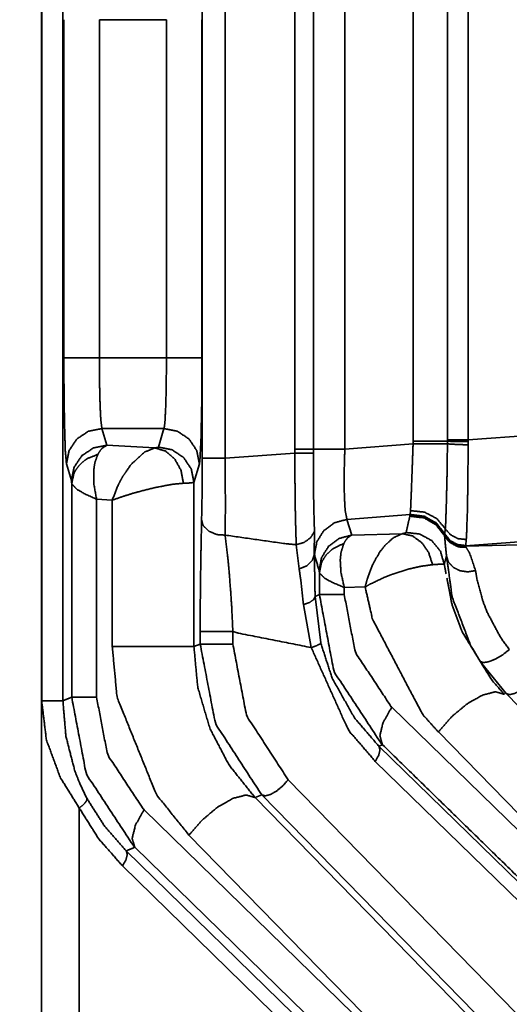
# Model space of a CAD drawing. Header units: millimetres. Extents: x 4 to 836, y 5 to 589.
# Tile 132 of 145: x 749 to 756, y 261 to 275. Entities that reach past the tile are written whole.
import ezdxf

# ---------------------------------------------------------------- set-up
doc = ezdxf.new("R2010")
doc.units = ezdxf.units.MM
doc.layers.add('1', color=7, linetype='Continuous', true_color=0xffffff)
doc.styles.add('ideas_simplex', font='simplex.shx')
doc.dimstyles.get("Standard").update_dxf_attribs({"dimtxt": 0.18, "dimasz": 0.18, "dimexe": 0.18, "dimexo": 0.0625, "dimgap": 0.09, "dimtad": 0, "dimtih": 1, "dimtoh": 1, "dimdec": 4, "dimzin": 0, "dimdsep": 46, "dimtxsty": 'Standard', "dimcen": 0.09, "dimadec": 0, "dimazin": 0, "dimtfac": 1, "dimtdec": 4, "dimtofl": 0, "dimtmove": 0, "dimatfit": 3, "dimfxl": 1, "dimtolj": 1, "dimtzin": 0, "dimarcsym": 0})

# ---------------------------------------------------------------- blocks, each defined once
blk = doc.blocks.new('_U6')
at = {"layer": '1', "color": 152, "lineweight": 13}
for p, q in [((712.063834, 299.161165), (788.644145, 299.161165)), ((730.700922, 246.499924), (788.644145, 246.499924))]:
    blk.add_line(p, q, dxfattribs=at)
at = {"layer": '1', "color": 27, "lineweight": 13}
blk.add_line((786.644145, 299.161165), (786.644145, 246.499924), dxfattribs=at)
at = {"layer": '1', "color": 87, "lineweight": 25}
for p, q in [((785.144145, 279.933044), (779.519145, 279.933044)), ((779.519145, 279.933044), (779.519145, 278.433044)), ((785.144145, 278.433044), (785.144145, 279.933044)), ((779.519145, 267.228044), (779.519145, 265.728044)), ((785.144145, 265.728044), (785.144145, 267.228044)), ((779.519145, 265.728044), (785.144145, 265.728044))]:
    blk.add_line(p, q, dxfattribs=at)
at = {"layer": '1', "color": 27, "lineweight": 18}
for points in [[(786.644145, 299.161165), (787.173126, 296.161167), (786.115164, 296.161163)], [(786.644145, 246.499924), (786.115164, 249.499922), (787.173126, 249.499926)]]:
    blk.add_solid(points, dxfattribs=at)
at = {"layer": '1', "color": 87, "linetype": 'Continuous', "lineweight": 25, "char_height": 3, "attachment_point": 7, "rotation": 90, "line_spacing_factor": 1.204819, "style": 'ideas_simplex'}
for s, insert in [('\\W1.2097;52,7', (777.678145, 267.175544)), ('\\W1.2097;2.07', (784.990645, 267.175544))]:
    blk.add_mtext(s, dxfattribs=dict(at, insert=insert))
blk = doc.blocks.new('_U7')
at = {"layer": '1', "color": 152, "lineweight": 13}
for p, q in [((730.700922, 347.500076), (812.919958, 347.500076)), ((730.700922, 246.499924), (812.919958, 246.499924))]:
    blk.add_line(p, q, dxfattribs=at)
at = {"layer": '1', "color": 27, "lineweight": 13}
blk.add_line((810.919958, 246.499924), (810.919958, 347.500076), dxfattribs=at)
at = {"layer": '1', "color": 87, "lineweight": 25}
for p, q in [((809.419958, 305.335083), (803.794958, 305.335083)), ((803.794958, 305.335083), (803.794958, 303.835083)), ((809.419958, 303.835083), (809.419958, 305.335083)), ((803.794958, 292.630083), (803.794958, 291.130083)), ((809.419958, 291.130083), (809.419958, 292.630083)), ((803.794958, 291.130083), (809.419958, 291.130083))]:
    blk.add_line(p, q, dxfattribs=at)
at = {"layer": '1', "color": 27, "lineweight": 18}
for points in [[(810.919958, 347.500076), (811.448939, 344.500078), (810.390977, 344.500074)], [(810.919958, 246.499924), (810.390977, 249.499922), (811.448939, 249.499926)]]:
    blk.add_solid(points, dxfattribs=at)
at = {"layer": '1', "color": 87, "linetype": 'Continuous', "lineweight": 25, "char_height": 3, "attachment_point": 7, "rotation": 90, "line_spacing_factor": 1.204819, "style": 'ideas_simplex'}
for s, insert in [('\\W1.2097;3.98', (809.266458, 292.577583)), ('\\W1.1774;101', (801.953958, 294.062583))]:
    blk.add_mtext(s, dxfattribs=dict(at, insert=insert))

msp = doc.modelspace()

# ---------------------------------------------------------------- linework, layer by layer
at = {"layer": '1', "color": 143, "linetype": 'Continuous', "lineweight": 35}
for p, q in [((749.739, 328.716), (749.739, 265.284)), ((751.702, 268.702), (751.702, 276.298)), ((752.023, 276.298), (752.023, 268.702)), ((753.004, 268.832), (753.004, 276.168)), ((753.268, 276.168), (753.268, 268.832)), ((753.709, 276.168), (753.709, 268.832)), ((754.67, 268.942), (754.67, 276.058)), ((755.154, 268.961), (755.154, 276.039)), ((755.445, 276.039), (755.445, 268.961)), ((749.753, 270.116), (749.753, 274.884)), ((751.197, 274.884), (750.253, 274.884)), ((750.253, 274.884), (750.253, 270.116)), ((751.197, 270.116), (751.197, 274.884)), ((751.697, 274.884), (751.697, 270.116)), ((750.253, 270.116), (751.197, 270.116)), ((751.162, 269.12), (750.288, 269.12)), ((750.288, 269.12), (750.359, 268.885)), ((751.084, 268.86), (751.162, 269.12)), ((755.154, 268.942), (755.154, 268.961)), ((755.445, 268.961), (756.51, 269.041)), ((755.445, 268.961), (755.445, 268.938)), ((750.359, 268.885), (751.035, 268.848)), ((753.003, 268.776), (753.004, 268.832)), ((753.268, 268.832), (753.268, 268.773)), ((753.709, 268.832), (754.67, 268.905)), ((754.67, 268.905), (754.67, 268.942)), ((755.154, 268.905), (755.154, 268.942)), ((755.445, 268.938), (755.445, 268.892)), ((752.023, 268.702), (753.003, 268.776)), ((749.859, 268.387), (749.789, 268.622)), ((751.661, 268.622), (751.584, 268.362)), ((749.863, 265.335), (749.863, 268.342)), ((751.584, 268.362), (751.584, 266.048)), ((750.434, 268.112), (750.213, 268.124)), ((750.213, 268.124), (750.213, 265.335)), ((750.434, 266.048), (750.434, 268.112)), ((754.631, 267.908), (753.739, 267.841)), ((754.625, 267.886), (754.626, 267.89)), ((754.626, 267.89), (754.631, 267.908)), ((754.631, 267.909), (754.633, 267.964)), ((754.631, 267.908), (754.631, 267.909)), ((753.739, 267.841), (753.806, 267.62)), ((755.118, 267.635), (755.124, 267.709)), ((753.282, 267.674), (753.279, 267.347)), ((753.806, 267.62), (754.518, 267.639)), ((753.065, 267.143), (753.025, 267.484)), ((755.408, 267.461), (756.564, 267.491)), ((755.41, 267.467), (755.408, 267.461)), ((755.408, 267.461), (755.414, 267.452)), ((756.545, 267.553), (755.41, 267.467)), ((755.411, 267.471), (755.41, 267.467)), ((755.419, 267.557), (755.411, 267.472)), ((755.414, 267.452), (755.416, 267.448)), ((753.28, 267.344), (753.279, 267.347)), ((753.351, 266.78), (753.351, 267.085)), ((753.995, 266.889), (753.701, 266.881)), ((753.701, 266.881), (753.701, 266.78)), ((753.29, 266.754), (753.369, 266.099)), ((753.236, 266.034), (753.125, 266.64)), ((751.672, 266.084), (751.672, 266.26)), ((752.132, 266.26), (752.132, 266.084)), ((751.584, 266.048), (751.672, 266.084)), ((755.981, 265.385), (755.616, 265.838)), ((756.341, 265.016), (755.981, 265.385)), ((754.37, 265.194), (760.071, 259.626)), ((760.071, 259.682), (755.026, 264.844)), ((754.24, 264.664), (754.189, 264.642)), ((754.189, 264.642), (762.825, 256.208)), ((762.773, 255.996), (754.137, 264.43)), ((752.91, 264.171), (762.773, 254.077)), ((752.538, 263.958), (752.444, 263.92)), ((752.444, 263.92), (756.486, 259.783)), ((762.401, 253.865), (752.538, 263.958)), ((749.969, 263.772), (749.969, 260.764)), ((750.882, 263.749), (755.556, 259.184)), ((755.556, 259.253), (751.514, 263.39)), ((750.63, 263.168), (762.825, 251.258)), ((755.426, 258.654), (750.752, 263.219)), ((762.773, 251.046), (750.578, 262.956))]:
    msp.add_line(p, q, dxfattribs=at)
for points, knots in [([(749.436, 248.277), (749.436, 264.122), (749.436, 297), (749.436, 313.439), (749.436, 345.723)], [0, 0, 0.162606, 0.5, 0.668697, 1, 1]), ([(750.253, 270.116), (750.064, 270.116), (749.904, 270.116), (749.794, 270.116), (749.753, 270.116)], [0, 0, 0.249998, 0.500001, 0.750003, 1, 1]), ([(749.789, 268.622), (749.772, 268.817), (749.76, 269.256), (749.753, 269.856), (749.753, 270.116)], [0, 0, 0.294009, 0.58791, 0.881696, 1, 1]), ([(750.253, 270.116), (750.253, 269.943), (750.255, 269.754), (750.26, 269.543), (750.263, 269.441), (750.272, 269.25), (750.288, 269.12)], [0, 0, 0.117901, 0.250551, 0.412438, 0.501053, 0.706879, 1, 1]), ([(751.162, 269.12), (751.168, 269.15), (751.176, 269.219), (751.183, 269.35), (751.187, 269.441), (751.194, 269.694), (751.197, 270.116)], [0, 0, 0.118065, 0.250703, 0.412871, 0.501271, 0.707237, 1, 1]), ([(751.697, 270.116), (751.656, 270.116), (751.546, 270.116), (751.386, 270.116), (751.197, 270.116)], [0, 0, 0.249999, 0.500001, 0.750001, 1, 1]), ([(751.697, 270.116), (751.694, 269.482), (751.683, 268.967), (751.668, 268.667), (751.661, 268.622)], [0, 0, 0.293757, 0.587607, 0.88158, 1, 1]), ([(750.288, 269.12), (750.097, 269.082), (749.935, 268.974), (749.827, 268.812), (749.789, 268.622)], [0, 0, 0.250001, 0.500003, 0.750001, 1, 1]), ([(751.661, 268.622), (751.623, 268.812), (751.515, 268.974), (751.353, 269.082), (751.162, 269.12)], [0, 0, 0.249999, 0.5, 0.750003, 1, 1]), ([(755.154, 268.961), (755.226, 268.961), (755.328, 268.961), (755.445, 268.961)], [0, 0, 0.333334, 0.666656, 1, 1]), ([(749.859, 268.387), (749.897, 268.577), (750.006, 268.739), (750.168, 268.847), (750.359, 268.885)], [0, 0, 0.249999, 0.499999, 0.75, 1, 1]), ([(750.359, 268.885), (750.293, 268.845), (750.264, 268.811), (750.231, 268.757)], [0, 0, 0.496891, 0.727502, 1, 1]), ([(751.035, 268.848), (750.888, 268.789), (750.701, 268.617), (750.698, 268.614), (750.589, 268.457), (750.546, 268.382), (750.502, 268.29), (750.434, 268.112)], [0, 0, 0.217835, 0.488133, 0.491523, 0.667942, 0.744415, 0.833681, 1, 1]), ([(751.035, 268.848), (751.079, 268.857), (751.084, 268.86)], [0, 0, 0.715812, 1, 1]), ([(751.035, 268.848), (751.184, 268.803), (751.312, 268.693), (751.401, 268.535), (751.437, 268.35)], [0, 0, 0.249999, 0.499999, 0.749998, 1, 1]), ([(751.084, 268.86), (751.275, 268.822), (751.437, 268.714), (751.545, 268.553), (751.584, 268.362)], [0, 0, 0.25, 0.500001, 0.75, 1, 1]), ([(753.004, 268.832), (753.118, 268.832), (753.21, 268.832), (753.268, 268.832)], [0, 0, 0.333332, 0.666672, 1, 1]), ([(753.268, 268.832), (753.282, 268.832), (753.364, 268.832), (753.382, 268.832), (753.519, 268.832), (753.709, 268.832)], [0, 0, 0.067956, 0.333647, 0.378951, 0.667001, 1, 1]), ([(753.709, 268.832), (753.703, 268.656), (753.7, 268.47), (753.701, 268.258), (753.703, 268.158), (753.713, 267.969), (753.739, 267.841)], [0, 0, 0.119562, 0.250715, 0.413104, 0.500849, 0.705977, 1, 1]), ([(754.633, 267.964), (754.636, 268.007), (754.638, 268.054), (754.647, 268.277), (754.658, 268.572), (754.67, 268.905)], [0, 0, 0.089925, 0.16853, 0.444642, 0.722, 1, 1]), ([(754.67, 268.942), (754.866, 268.942), (755.037, 268.942), (755.154, 268.942)], [0, 0, 0.335305, 0.670649, 1, 1]), ([(754.67, 268.905), (754.866, 268.905), (755.037, 268.905), (755.154, 268.905)], [0, 0, 0.335591, 0.671181, 1, 1]), ([(755.124, 267.709), (755.129, 267.793), (755.13, 267.824), (755.139, 268.077), (755.148, 268.464), (755.148, 268.479), (755.154, 268.905)], [0, 0, 0.129137, 0.167882, 0.419378, 0.70998, 0.72064, 1, 1]), ([(755.154, 268.942), (755.226, 268.94), (755.328, 268.939), (755.445, 268.938)], [0, 0, 0.333329, 0.666661, 1, 1]), ([(755.154, 268.905), (755.226, 268.9), (755.328, 268.895), (755.445, 268.892)], [0, 0, 0.333327, 0.666669, 1, 1]), ([(755.445, 268.892), (755.442, 268.397), (755.435, 267.967), (755.424, 267.651), (755.419, 267.557)], [0, 0, 0.291357, 0.582067, 0.871195, 1, 1]), ([(749.863, 268.342), (749.891, 268.479), (749.911, 268.522), (749.967, 268.602), (750.042, 268.67), (750.085, 268.698), (750.231, 268.757)], [0, 0, 0.249638, 0.333174, 0.499999, 0.666826, 0.750365, 1, 1]), ([(750.231, 268.757), (750.189, 268.642), (750.172, 268.53), (750.174, 268.347), (750.213, 268.124)], [0, 0, 0.23521, 0.42246, 0.693922, 1, 1]), ([(751.692, 267.835), (751.699, 268.194), (751.702, 268.702)], [0, 0, 0.459025, 1, 1]), ([(752.023, 268.702), (751.904, 268.702), (751.8, 268.702), (751.729, 268.702), (751.702, 268.702)], [0, 0, 0.250002, 0.500002, 0.75, 1, 1]), ([(752.023, 268.702), (752.027, 268.067), (752.025, 267.738), (752.023, 267.619)], [0, 0, 0.539962, 0.864287, 1, 1]), ([(753.003, 268.776), (753.117, 268.775), (753.21, 268.773), (753.268, 268.773)], [0, 0, 0.333334, 0.666668, 1, 1]), ([(753.025, 267.484), (753.02, 267.619), (753.015, 267.813), (753.011, 268.002), (753.008, 268.263), (753.006, 268.457), (753.003, 268.776)], [0, 0, 0.151841, 0.329244, 0.478527, 0.664477, 0.79381, 1, 1]), ([(753.268, 268.773), (753.267, 268.501), (753.27, 268.115), (753.277, 267.79), (753.282, 267.674)], [0, 0, 0.20722, 0.522091, 0.847879, 1, 1]), ([(749.863, 268.342), (749.861, 268.372), (749.859, 268.387)], [0, 0, 0.498326, 1, 1]), ([(749.863, 268.342), (749.936, 268.264), (750.044, 268.201), (750.213, 268.124)], [0, 0, 0.421144, 0.693222, 1, 1]), ([(751.437, 268.35), (751.318, 268.339), (751.258, 268.331), (751.041, 268.29), (750.977, 268.275), (750.777, 268.223), (750.729, 268.209), (750.599, 268.169), (750.434, 268.112)], [0, 0, 0.152107, 0.218182, 0.429847, 0.489036, 0.668534, 0.71284, 0.833947, 1, 1]), ([(751.584, 268.362), (751.569, 268.359), (751.51, 268.353), (751.437, 268.35)], [0, 0, 0.282886, 0.690852, 1, 1]), ([(754.572, 267.656), (754.597, 267.771), (754.625, 267.886)], [0, 0, 0.500109, 1, 1]), ([(754.625, 267.886), (754.823, 267.862), (754.996, 267.762), (755.113, 267.61)], [0, 0, 0.337695, 0.675381, 1, 1]), ([(754.626, 267.89), (754.822, 267.866), (754.995, 267.768), (755.114, 267.615)], [0, 0, 0.335311, 0.670616, 1, 1]), ([(754.631, 267.909), (754.827, 267.885), (754.999, 267.788), (755.118, 267.635)], [0, 0, 0.335304, 0.670611, 1, 1]), ([(754.631, 267.908), (754.827, 267.884), (754.999, 267.787), (755.118, 267.634)], [0, 0, 0.335307, 0.670614, 1, 1]), ([(754.633, 267.964), (754.83, 267.943), (755.003, 267.853), (755.124, 267.709)], [0, 0, 0.335311, 0.670614, 1, 1]), ([(751.672, 266.26), (751.673, 266.625), (751.68, 267.229), (751.692, 267.835)], [0, 0, 0.204502, 0.567449, 1, 1]), ([(752.023, 267.619), (751.924, 267.625), (751.9, 267.63), (751.793, 267.675), (751.72, 267.748), (751.71, 267.764), (751.692, 267.835)], [0, 0, 0.200171, 0.250428, 0.500006, 0.749568, 0.799826, 1, 1]), ([(753.28, 267.344), (753.314, 267.525), (753.412, 267.681), (753.561, 267.792), (753.739, 267.841)], [0, 0, 0.249999, 0.499997, 0.749998, 1, 1]), ([(755.124, 267.709), (755.198, 267.623), (755.302, 267.569), (755.419, 267.557)], [0, 0, 0.333328, 0.666667, 1, 1]), ([(752.023, 267.619), (752.865, 267.499), (753.025, 267.484)], [0, 0, 0.841738, 1, 1]), ([(752.023, 267.619), (752.066, 267.255), (752.081, 267.086), (752.104, 266.793), (752.118, 266.568), (752.132, 266.26)], [0, 0, 0.312765, 0.442891, 0.652599, 0.802638, 1, 1]), ([(753.025, 267.484), (753.137, 267.516), (753.228, 267.583), (753.282, 267.674)], [0, 0, 0.333331, 0.666665, 1, 1]), ([(753.347, 267.123), (753.382, 267.304), (753.48, 267.461), (753.628, 267.571), (753.806, 267.62)], [0, 0, 0.250001, 0.5, 0.749997, 1, 1]), ([(753.806, 267.62), (753.748, 267.58), (753.718, 267.541), (753.695, 267.501)], [0, 0, 0.500546, 0.771528, 1, 1]), ([(754.518, 267.639), (754.394, 267.583), (754.279, 267.48), (754.208, 267.39), (754.14, 267.279), (754.081, 267.157), (754.019, 266.982), (753.997, 266.896), (753.995, 266.889)], [0, 0, 0.19359, 0.374702, 0.494259, 0.620534, 0.746313, 0.913958, 0.993183, 1, 1]), ([(754.518, 267.639), (754.556, 267.648), (754.572, 267.656)], [0, 0, 0.475581, 1, 1]), ([(754.518, 267.639), (754.661, 267.608), (754.79, 267.515), (754.889, 267.374), (754.944, 267.202)], [0, 0, 0.25, 0.499999, 0.749999, 1, 1]), ([(754.572, 267.656), (754.763, 267.634), (754.932, 267.542), (755.054, 267.392), (755.109, 267.209)], [0, 0, 0.25, 0.500002, 0.75, 1, 1]), ([(755.416, 267.448), (755.343, 267.448), (755.295, 267.458), (755.188, 267.516), (755.154, 267.55), (755.113, 267.61)], [0, 0, 0.200226, 0.333892, 0.666111, 0.799777, 1, 1]), ([(755.141, 267.326), (755.121, 267.527), (755.113, 267.61)], [0, 0, 0.570905, 1, 1]), ([(755.414, 267.452), (755.294, 267.463), (755.188, 267.521), (755.114, 267.615)], [0, 0, 0.33333, 0.666662, 1, 1]), ([(755.408, 267.461), (755.291, 267.474), (755.188, 267.532), (755.116, 267.625)], [0, 0, 0.333331, 0.666668, 1, 1]), ([(755.411, 267.472), (755.294, 267.486), (755.191, 267.543), (755.118, 267.635)], [0, 0, 0.333332, 0.666666, 1, 1]), ([(755.411, 267.471), (755.294, 267.484), (755.191, 267.542), (755.118, 267.634)], [0, 0, 0.33333, 0.666668, 1, 1]), ([(755.118, 267.632), (755.19, 267.539), (755.293, 267.481), (755.41, 267.467)], [0, 0, 0.333339, 0.666673, 1, 1]), ([(753.351, 267.085), (753.376, 267.219), (753.395, 267.261), (753.447, 267.34), (753.517, 267.408), (753.557, 267.437), (753.695, 267.501)], [0, 0, 0.249663, 0.333182, 0.5, 0.666814, 0.750334, 1, 1]), ([(753.695, 267.501), (753.655, 267.375), (753.644, 267.271), (753.654, 267.093), (753.701, 266.881)], [0, 0, 0.257387, 0.435324, 0.70259, 1, 1]), ([(755.416, 267.448), (755.469, 267.358), (755.549, 267.119)], [0, 0, 0.421789, 1, 1]), ([(753.065, 267.143), (753.175, 267.187), (753.25, 267.26), (753.279, 267.347)], [0, 0, 0.333331, 0.666672, 1, 1]), ([(753.279, 267.347), (753.283, 267.156), (753.29, 266.754)], [0, 0, 0.351814, 1, 1]), ([(755.141, 267.326), (755.136, 267.309), (755.109, 267.209)], [0, 0, 0.142758, 1, 1]), ([(755.549, 267.119), (755.439, 267.101), (755.329, 267.117), (755.235, 267.165), (755.169, 267.238), (755.141, 267.326)], [0, 0, 0.200002, 0.399998, 0.6, 0.800001, 1, 1]), ([(755.616, 265.838), (755.479, 266.068), (755.22, 266.747), (755.141, 267.326)], [0, 0, 0.149374, 0.580504, 1, 1]), ([(754.944, 267.202), (754.789, 267.181), (754.615, 267.142), (754.573, 267.131), (754.361, 267.061), (754.272, 267.026), (754.071, 266.931), (754.001, 266.892), (753.995, 266.889)], [0, 0, 0.19411, 0.375319, 0.416428, 0.620463, 0.706727, 0.913713, 0.99316, 1, 1]), ([(755.109, 267.209), (755.059, 267.209), (755.035, 267.208), (754.944, 267.202)], [0, 0, 0.523189, 0.647736, 1, 1]), ([(753.125, 266.64), (753.089, 266.98), (753.067, 267.135), (753.065, 267.143)], [0, 0, 0.644471, 0.980828, 1, 1]), ([(753.351, 267.085), (753.349, 267.111), (753.347, 267.123)], [0, 0, 0.49342, 1, 1]), ([(753.351, 267.085), (753.428, 267.009), (753.536, 266.951), (753.701, 266.881)], [0, 0, 0.433949, 0.701868, 1, 1]), ([(755.549, 267.119), (755.573, 266.984), (755.654, 266.685), (755.716, 266.525), (755.902, 266.177), (756.025, 266.005)], [0, 0, 0.145402, 0.423449, 0.560616, 0.851667, 1, 1]), ([(755.026, 264.844), (754.802, 265.094), (754.098, 266.436), (753.995, 266.889)], [0, 0, 0.150953, 0.805568, 1, 1]), ([(755.147, 267.01), (755.216, 266.649), (755.359, 266.259), (755.778, 265.575), (755.956, 265.374)], [0, 0, 0.188288, 0.4063, 0.846454, 1, 1]), ([(753.125, 266.64), (753.211, 266.669), (753.268, 266.709), (753.29, 266.754)], [0, 0, 0.333334, 0.666665, 1, 1]), ([(753.351, 266.78), (753.397, 266.78), (753.518, 266.78), (753.701, 266.78)], [0, 0, 0.333335, 0.666667, 1, 1]), ([(754.24, 264.664), (754.224, 264.68), (753.555, 265.698), (753.351, 266.78)], [0, 0, 0.010101, 0.537237, 1, 1]), ([(753.701, 266.78), (753.855, 265.969), (754.358, 265.206), (754.37, 265.194)], [0, 0, 0.457198, 0.98964, 1, 1]), ([(751.672, 266.26), (751.702, 266.26), (751.779, 266.26), (751.889, 266.26), (751.972, 266.26), (752.014, 266.26), (752.132, 266.26)], [0, 0, 0.199998, 0.400001, 0.599999, 0.732723, 0.800003, 1, 1]), ([(753.236, 266.034), (752.217, 266.236), (752.132, 266.26)], [0, 0, 0.922432, 1, 1]), ([(751.584, 266.048), (751.51, 266.048), (751.318, 266.048), (751.042, 266.048), (750.729, 266.048), (750.434, 266.048)], [0, 0, 0.199999, 0.4, 0.6, 0.799998, 1, 1]), ([(751.514, 263.39), (751.054, 263.964), (750.501, 265.335), (750.434, 266.048)], [0, 0, 0.261326, 0.763079, 1, 1]), ([(751.584, 266.048), (751.637, 265.477), (751.811, 264.888), (752.077, 264.38), (752.444, 263.92)], [0, 0, 0.232507, 0.487444, 0.734736, 1, 1]), ([(752.132, 266.084), (752.014, 266.084), (751.972, 266.084), (751.889, 266.084), (751.779, 266.084), (751.702, 266.084), (751.672, 266.084)], [0, 0, 0.199997, 0.267277, 0.400001, 0.599999, 0.800002, 1, 1]), ([(752.538, 263.958), (751.886, 264.964), (751.672, 266.084)], [0, 0, 0.522431, 1, 1]), ([(752.132, 266.084), (752.324, 265.076), (752.91, 264.171)], [0, 0, 0.475492, 1, 1]), ([(753.369, 266.099), (753.353, 266.082), (753.307, 266.059), (753.236, 266.034)], [0, 0, 0.333334, 0.666656, 1, 1]), ([(753.369, 266.099), (753.531, 265.601), (753.844, 265.044), (754.189, 264.642)], [0, 0, 0.299061, 0.675976, 1, 1]), ([(754.137, 264.43), (753.758, 264.872), (753.236, 266.034)], [0, 0, 0.323416, 1, 1]), ([(756.025, 266.005), (755.934, 265.934), (755.832, 265.873), (755.735, 265.834), (755.659, 265.822), (755.616, 265.838)], [0, 0, 0.2, 0.400001, 0.599999, 0.8, 1, 1]), ([(756.353, 265.597), (756.279, 265.511), (756.192, 265.438), (756.105, 265.389), (756.031, 265.37), (755.981, 265.385)], [0, 0, 0.200001, 0.400002, 0.600001, 0.799999, 1, 1]), ([(755.956, 265.374), (755.831, 265.411), (755.647, 265.364), (755.43, 265.24), (755.212, 265.058), (755.026, 264.844)], [0, 0, 0.2, 0.399998, 0.600001, 0.8, 1, 1]), ([(749.44, 265.284), (749.553, 265.284), (749.649, 265.284), (749.714, 265.284), (749.739, 265.284)], [0, 0, 0.250002, 0.499998, 0.750001, 1, 1]), ([(749.969, 263.772), (749.702, 264.203), (749.506, 264.735), (749.44, 265.284)], [0, 0, 0.317481, 0.663595, 1, 1]), ([(749.739, 265.284), (749.781, 264.785), (749.905, 264.301), (749.969, 264.135), (750.076, 263.909)], [0, 0, 0.348164, 0.69638, 0.821852, 1, 1]), ([(749.863, 265.335), (749.909, 265.335), (750.03, 265.335), (750.213, 265.335)], [0, 0, 0.333334, 0.666669, 1, 1]), ([(750.752, 263.219), (750.736, 263.235), (750.067, 264.253), (749.863, 265.335)], [0, 0, 0.010103, 0.537237, 1, 1]), ([(750.213, 265.335), (750.367, 264.524), (750.87, 263.761), (750.882, 263.749)], [0, 0, 0.457198, 0.989641, 1, 1]), ([(754.24, 264.664), (754.202, 264.79), (754.247, 264.976), (754.37, 265.194)], [0, 0, 0.333334, 0.666667, 1, 1]), ([(759.94, 259.096), (757.715, 261.269), (754.24, 264.664)], [0, 0, 0.390326, 1, 1]), ([(754.189, 264.642), (754.204, 264.592), (754.186, 264.518), (754.137, 264.43)], [0, 0, 0.333336, 0.666665, 1, 1]), ([(752.91, 264.171), (752.835, 264.085), (752.748, 264.012), (752.662, 263.963), (752.588, 263.944), (752.538, 263.958)], [0, 0, 0.199998, 0.399997, 0.6, 0.800001, 1, 1]), ([(749.969, 263.772), (750.02, 263.813), (750.034, 263.826), (750.056, 263.851), (750.071, 263.874), (750.075, 263.884), (750.076, 263.909)], [0, 0, 0.249761, 0.333225, 0.499999, 0.666769, 0.750241, 1, 1]), ([(750.076, 263.909), (750.324, 263.518), (750.63, 263.168)], [0, 0, 0.491725, 1, 1]), ([(752.444, 263.92), (752.32, 263.956), (752.135, 263.909), (751.918, 263.786), (751.7, 263.603), (751.514, 263.39)], [0, 0, 0.2, 0.400001, 0.600002, 0.8, 1, 1]), ([(750.578, 262.956), (750.241, 263.341), (749.969, 263.772)], [0, 0, 0.507023, 1, 1]), ([(750.752, 263.219), (750.714, 263.345), (750.76, 263.531), (750.882, 263.749)], [0, 0, 0.333333, 0.666666, 1, 1]), ([(750.578, 262.956), (750.627, 263.044), (750.646, 263.118), (750.63, 263.168)], [0, 0, 0.333332, 0.666664, 1, 1])]:
    msp.add_open_spline(points, degree=1, knots=knots, dxfattribs=at)
for points in [[(749.44, 265.284), (749.44, 297), (749.44, 328.716)], [(755.411, 267.472), (755.411, 267.471)], [(753.347, 267.123), (753.28, 267.344)], [(755.109, 267.209), (755.135, 267.073)], [(753.29, 266.754), (753.351, 266.78)], [(749.739, 265.284), (749.863, 265.335)], [(750.752, 263.219), (750.63, 263.168)]]:
    msp.add_open_spline(points, degree=1, dxfattribs=at)

# ---------------------------------------------------------------- dimensions: what is measured, and where the dimension line sits
at = {"layer": '1', "color": 87, "linetype": 'Continuous', "lineweight": 25}
for base, p1, p2, angle, text, override, picture, middle in [((810.92, 246.5), (726.891, 347.5), (728.201, 246.5), 90, '\\C87;101\\P[\\C87;\\H3.00;\\Fsimplex.shx;3.98\\Fsimplex.shx;\\H3.00;\\C87; ]', {"dimtxt": 3, "dimasz": 3, "dimexe": 2, "dimexo": 2.5, "dimgap": 1.5, "dimtad": 1, "dimtih": 0, "dimtoh": 0, "dimdec": 2, "dimlfac": 1, "dimzin": 8, "dimdsep": 44, "dimlunit": 2, "dimpost": '', "dimtxsty": 'ideas_simplex', "dimsah": 1, "dimse1": 0, "dimse2": 0, "dimsd1": 0, "dimsd2": 0, "dimclrd": 27, "dimclre": 152, "dimclrt": 87, "dimtol": 0, "dimtm": -0.1, "dimtfac": 0.5, "dimtdec": 2, "dimtofl": 1, "dimtmove": 0, "dimtzin": 8, "dimlwd": 13, "dimlwe": 13}, '_U7', (810.92, 298.233)), ((786.644, 299.161), (727.079, 246.5), (709.564, 299.161), 270, '\\C87;52,7\\P[\\C87;\\H3.00;\\Fsimplex.shx;2.07\\Fsimplex.shx;\\H3.00;\\C87; ]', {"dimtxt": 3, "dimasz": 3, "dimexe": 2, "dimexo": 2.5, "dimgap": 1.5, "dimtad": 1, "dimtih": 0, "dimtoh": 0, "dimdec": 1, "dimlfac": 1, "dimzin": 8, "dimdsep": 44, "dimlunit": 2, "dimpost": '', "dimtxsty": 'ideas_simplex', "dimsah": 1, "dimse1": 0, "dimse2": 0, "dimsd1": 0, "dimsd2": 0, "dimclrd": 27, "dimclre": 152, "dimclrt": 87, "dimtol": 0, "dimtm": -0.1, "dimtfac": 0.5, "dimtdec": 2, "dimtofl": 1, "dimtmove": 0, "dimtzin": 8, "dimlwd": 13, "dimlwe": 13}, '_U6', (786.644, 272.831))]:
    dim = msp.add_linear_dim(base=base, p1=p1, p2=p2, angle=angle, text=text, dimstyle='Standard', override=override, dxfattribs=at)
    dim.commit()
    dim.dimension.update_dxf_attribs({"geometry": picture, "text_midpoint": middle, "dimtype": 160})

doc.saveas('drawing.dxf')
